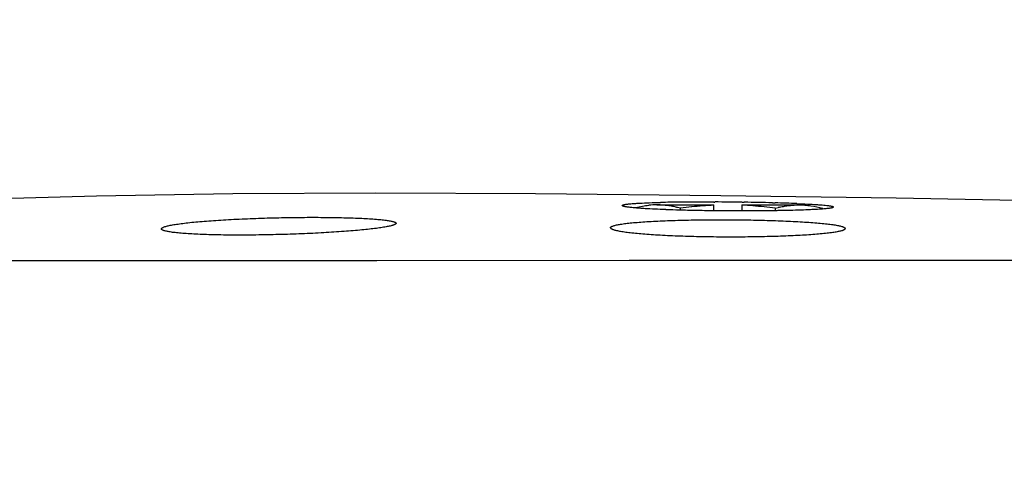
# Model space of a CAD drawing. Header units: millimetres. Extents: x 5828 to 6704, y 123 to 421.
# Tile 202 of 256: x 6556.694 to 6558.792, y 220.293 to 221.262. Entities that reach past the tile are written whole.
import ezdxf

# ---------------------------------------------------------------- set-up
doc = ezdxf.new("R2010")
doc.units = ezdxf.units.MM
for name, color, linetype in [('外形图', 7, 'Continuous'), ('尺寸标注', 7, 'Continuous'), ('运动范围', 7, 'Continuous')]:
    doc.layers.add(name, color=color, linetype=linetype)
doc.styles.add('微软雅黑', font='msyh.ttc', dxfattribs={"height": 1.5})
doc.dimstyles.new('尺寸标注_1_20比例', dxfattribs={"dimtxt": 1.5, "dimasz": 1.25, "dimexe": 0.5, "dimexo": 0.4, "dimgap": 0.5, "dimtad": 1, "dimdec": 1, "dimlfac": 20, "dimdsep": 46, "dimtxsty": '微软雅黑', "dimcen": 0.09, "dimadec": 0, "dimazin": 0, "dimtp": 0.01, "dimtm": 0.01, "dimtfac": 1, "dimtdec": 1, "dimtofl": 0, "dimtmove": 0, "dimatfit": 3, "dimfxl": 1, "dimtolj": 1, "dimarcsym": 0})

# ---------------------------------------------------------------- blocks, each defined once
blk = doc.blocks.new('*D1145')
at = {"layer": 'Defpoints', "color": 0}
for p in [(6564.9775, 227.1499), (6618.6004, 224.7716), (6488.2514, 214.3423), (6559.4529, 214.3423), (6635.7237, 214.3423)]:
    blk.add_point(p, dxfattribs=at)
at = {"layer": '尺寸标注', "color": 0, "lineweight": -2}
blk.add_arc((6559.4529, 214.3423), 13.9483, 15.13637, 174.86363, dxfattribs=at)
at = {"layer": '尺寸标注', "color": 0}
for points in [[(6572.7139, 217.9391), (6573.1206, 218.0298), (6573.1893, 216.7644)], [(6545.3524, 215.6004), (6545.7687, 215.5817), (6545.5045, 214.3423)]]:
    blk.add_solid(points, dxfattribs=at)
at = {"layer": '尺寸标注', "color": 0, "insert": (6557.2583, 229.4032), "char_height": 1.5, "attachment_point": 5, "rotation": 8.2904, "style": '微软雅黑'}
blk.add_mtext('\\A1;{\\fAlibaba PuHuiTi 3.0 55 Regular|b0|i0|c134|p18;-\\A1;170%%d}', dxfattribs=at)

msp = doc.modelspace()

# ---------------------------------------------------------------- linework, layer by layer
at = {"layer": '外形图', "linetype": 'ByBlock'}
for p, q in [((6558.1728, 220.8734), (6558.1753, 220.8734)), ((6558.233, 220.8729), (6558.2379, 220.8729)), ((6558.2976, 220.8717), (6558.3034, 220.8716)), ((6558.0513, 220.8673), (6558.1729, 220.8673)), ((6558.1018, 220.86), (6558.0955, 220.8617)), ((6558.1018, 220.8569), (6558.1018, 220.86)), ((6558.1729, 220.8555), (6558.1729, 220.8673)), ((6558.2329, 220.8673), (6558.3544, 220.8673)), ((6558.2329, 220.8673), (6558.2329, 220.8551)), ((6558.3039, 220.86), (6558.3102, 220.8616)), ((6558.3039, 220.86), (6558.3039, 220.8557)), ((6557.0335, 220.7481), (6556.6404, 220.7483)), ((6557.0582, 220.7481), (6557.0335, 220.7481)), ((6557.0611, 220.7481), (6557.0582, 220.7481)), ((6557.0722, 220.7481), (6557.0611, 220.7481)), ((6557.112, 220.7481), (6557.0722, 220.7481)), ((6557.1219, 220.748), (6557.112, 220.7481)), ((6557.127, 220.748), (6557.1219, 220.748)), ((6557.1333, 220.748), (6557.127, 220.748)), ((6557.3547, 220.748), (6557.1333, 220.748)), ((6557.3612, 220.748), (6557.3547, 220.748)), ((6557.3764, 220.748), (6557.3612, 220.748)), ((6557.4077, 220.748), (6557.3764, 220.748)), ((6557.4169, 220.748), (6557.4077, 220.748)), ((6557.4278, 220.748), (6557.4169, 220.748)), ((6557.4307, 220.748), (6557.4278, 220.748)), ((6557.4553, 220.7481), (6557.4307, 220.748)), ((6557.9925, 220.7484), (6557.4553, 220.7481)), ((6558.0005, 220.7484), (6557.9925, 220.7484)), ((6558.0175, 220.7484), (6558.0005, 220.7484)), ((6558.0275, 220.7484), (6558.0175, 220.7484)), ((6558.0509, 220.7484), (6558.0275, 220.7484)), ((6558.0716, 220.7484), (6558.0509, 220.7484)), ((6558.1015, 220.7484), (6558.0716, 220.7484)), ((6558.2029, 220.7484), (6558.1015, 220.7484)), ((6558.3041, 220.7485), (6558.2029, 220.7484)), ((6558.334, 220.7485), (6558.3041, 220.7485)), ((6558.3547, 220.7485), (6558.334, 220.7485)), ((6558.3781, 220.7485), (6558.3547, 220.7485)), ((6558.3881, 220.7485), (6558.3781, 220.7485)), ((6558.4051, 220.7485), (6558.3881, 220.7485)), ((6558.413, 220.7485), (6558.4051, 220.7485)), ((6558.9498, 220.7485), (6558.413, 220.7485))]:
    msp.add_line(p, q, dxfattribs=at)
for points in [[(6558.5611, 220.8814), (6558.1882, 220.8869), (6557.7931, 220.8908), (6557.4531, 220.892), (6557.1485, 220.8905), (6556.8577, 220.8861), (6556.5731, 220.8784), (6556.2884, 220.8667)], [(6559.7369, 220.8455), (6559.4576, 220.8581), (6559.1855, 220.8674), (6558.8922, 220.8749), (6558.5611, 220.8814)]]:
    msp.add_lwpolyline(points, dxfattribs=at)
for centre, radius, start, end in [((6558.1351, 217.5545), 3.3188, 90.5711, 91.3128), ((6558.1475, 216.5286), 4.3448, 90.4413, 90.599), ((6558.1539, 215.6097), 5.2637, 89.7945, 90.4343), ((6558.1523, 214.6778), 6.1957, 89.25407, 89.78794), ((6558.1605, 215.2346), 5.6388, 88.6063, 89.2136), ((6558.2152, 217.3965), 3.4762, 87.7757, 88.546), ((6558.0454, 221.3326), 0.4728, 264.3194, 264.9897), ((6558.0954, 221.9826), 1.1248, 266.2044, 266.4889), ((6558.0515, 220.6991), 0.1682, 90.058, 95.7727), ((6558.1841, 223.8423), 2.9867, 267.8244, 268.2127), ((6558.1996, 224.3203), 3.4649, 268.2034, 268.3606), ((6558.0318, 220.5952), 0.2739, 76.5601, 77.2347), ((6558.2126, 224.7802), 3.925, 268.3631, 268.8449), ((6558.2267, 219.9305), 0.9379, 96.1754, 97.649), ((6558.2131, 220.0556), 0.812, 94.487, 96.1767), ((6558.227, 225.4711), 4.6161, 268.8388, 269.3213), ((6558.2053, 220.1555), 0.7118, 92.6118, 94.4868), ((6558.2332, 225.9384), 5.0834, 269.3144, 270.0008), ((6558.2004, 220.1545), 0.7129, 85.5172, 87.3896), ((6558.2334, 225.7356), 4.8806, 269.9979, 270.4583), ((6558.1928, 220.0582), 0.8094, 83.8208, 85.5155), ((6558.2379, 225.1218), 4.2668, 270.4636, 270.9037), ((6558.1788, 219.9288), 0.9396, 82.3497, 83.8208), ((6558.2452, 224.6247), 3.7696, 270.9119, 271.056), ((6558.3738, 220.5954), 0.2737, 102.7653, 103.4427), ((6558.2529, 224.2105), 3.3553, 271.0546, 271.4036), ((6558.3243, 222.0306), 1.1742, 272.6785, 272.9566)]:
    msp.add_arc(centre, radius, start, end, dxfattribs=at)
for points, knots in [([(6557.9779, 220.8661), (6557.9779, 220.8662), (6557.9779, 220.8663), (6557.978, 220.8665), (6557.9782, 220.8667), (6557.9785, 220.8668), (6557.9788, 220.867), (6557.9794, 220.8673), (6557.9804, 220.8675), (6557.9817, 220.8679), (6557.9834, 220.8682), (6557.9853, 220.8685), (6557.9876, 220.8688), (6557.9901, 220.8691), (6557.994, 220.8695), (6557.9997, 220.87), (6558.0072, 220.8705), (6558.0126, 220.8708), (6558.0155, 220.871)], [0, 0, 0, 0, 0.004574, 0.009939, 0.016603, 0.024834, 0.03477, 0.046487, 0.075417, 0.111813, 0.15574, 0.207216, 0.266237, 0.332771, 0.406726, 0.57646, 0.774532, 1, 1, 1, 1]), ([(6558.0155, 220.871), (6558.0222, 220.8713), (6558.0367, 220.8719), (6558.0512, 220.8723), (6558.0591, 220.8725)], [0, 0, 0, 0, 0.459637, 1, 1, 1, 1]), ([(6558.3501, 220.8701), (6558.3576, 220.8698), (6558.3715, 220.8692), (6558.3854, 220.8684), (6558.3918, 220.868)], [0, 0, 0, 0, 0.540563, 1, 1, 1, 1]), ([(6558.3918, 220.868), (6558.3945, 220.8678), (6558.3997, 220.8674), (6558.407, 220.8669), (6558.4124, 220.8663), (6558.4161, 220.8659), (6558.4186, 220.8656), (6558.4207, 220.8653), (6558.4226, 220.8649), (6558.4242, 220.8646), (6558.4255, 220.8642), (6558.4264, 220.864), (6558.4269, 220.8637), (6558.4273, 220.8635), (6558.4275, 220.8634), (6558.4277, 220.8632), (6558.4278, 220.8631), (6558.4279, 220.8629), (6558.4279, 220.8629)], [0, 0, 0, 0, 0.225491, 0.423508, 0.593159, 0.667079, 0.733594, 0.79262, 0.844125, 0.888104, 0.924571, 0.953583, 0.96534, 0.975311, 0.983564, 0.990225, 0.995542, 1, 1, 1, 1]), ([(6557.9779, 220.8661), (6557.9779, 220.8661), (6557.9779, 220.866), (6557.9779, 220.8659), (6557.978, 220.8658), (6557.9783, 220.8656), (6557.9786, 220.8654), (6557.9792, 220.8651), (6557.98, 220.8649), (6557.9809, 220.8646), (6557.9819, 220.8644), (6557.9837, 220.864), (6557.9862, 220.8636), (6557.9898, 220.8631), (6557.994, 220.8625), (6557.997, 220.8622), (6557.9986, 220.8621)], [0, 0, 0, 0, 0.005964, 0.01253, 0.02015, 0.029118, 0.051711, 0.0811, 0.117589, 0.161318, 0.212354, 0.270724, 0.409481, 0.577533, 0.77459, 1, 1, 1, 1]), ([(6558.0041, 220.8616), (6558.0054, 220.8614), (6558.011, 220.861), (6558.0166, 220.8606), (6558.0209, 220.8603)], [0, 0, 0, 0, 0.228819, 1, 1, 1, 1]), ([(6558.0072, 220.8617), (6558.0117, 220.8628), (6558.0208, 220.8647), (6558.03, 220.866), (6558.0346, 220.8664)], [0, 0, 0, 0, 0.502215, 1, 1, 1, 1]), ([(6558.0265, 220.8599), (6558.0334, 220.8595), (6558.0481, 220.8587), (6558.0629, 220.8581), (6558.0707, 220.8578)], [0, 0, 0, 0, 0.46741, 1, 1, 1, 1]), ([(6558.0924, 220.8624), (6558.089, 220.8632), (6558.0822, 220.8646), (6558.0719, 220.8661), (6558.0616, 220.8671), (6558.0547, 220.8673), (6558.0513, 220.8673)], [0, 0, 0, 0, 0.252097, 0.5025, 0.751606, 1, 1, 1, 1]), ([(6558.3134, 220.8624), (6558.3168, 220.8632), (6558.3236, 220.8646), (6558.3338, 220.8661), (6558.3441, 220.8671), (6558.351, 220.8673), (6558.3544, 220.8673)], [0, 0, 0, 0, 0.252098, 0.5025, 0.751605, 1, 1, 1, 1]), ([(6558.3351, 220.8562), (6558.343, 220.8563), (6558.3577, 220.8568), (6558.3723, 220.8573), (6558.3792, 220.8577)], [0, 0, 0, 0, 0.532547, 1, 1, 1, 1]), ([(6558.3544, 220.8673), (6558.3586, 220.8673), (6558.3671, 220.867), (6558.3841, 220.865), (6558.3966, 220.8623), (6558.4049, 220.86)], [0, 0, 0, 0, 0.247784, 0.49662, 1, 1, 1, 1]), ([(6558.3849, 220.8579), (6558.3889, 220.8581), (6558.3964, 220.8586), (6558.4039, 220.8591), (6558.4073, 220.8594)], [0, 0, 0, 0, 0.541871, 1, 1, 1, 1]), ([(6558.4073, 220.8594), (6558.409, 220.8595), (6558.4122, 220.8598), (6558.4154, 220.8601), (6558.4169, 220.8603)], [0, 0, 0, 0, 0.537072, 1, 1, 1, 1]), ([(6558.4169, 220.8603), (6558.4177, 220.8604), (6558.4193, 220.8606), (6558.4215, 220.8609), (6558.4234, 220.8612), (6558.4248, 220.8615), (6558.4257, 220.8617), (6558.4263, 220.8619), (6558.4267, 220.862), (6558.4271, 220.8622), (6558.4274, 220.8624), (6558.4277, 220.8625), (6558.4278, 220.8627), (6558.4279, 220.8628), (6558.4279, 220.8629)], [0, 0, 0, 0, 0.224001, 0.419198, 0.585512, 0.722937, 0.780856, 0.831626, 0.875325, 0.912084, 0.942149, 0.965989, 0.984588, 1, 1, 1, 1]), ([(6556.9961, 220.8161), (6556.9961, 220.8162), (6556.9962, 220.8166), (6556.9964, 220.817), (6556.9968, 220.8175), (6556.9974, 220.818), (6556.9981, 220.8184), (6556.9989, 220.8189), (6556.9999, 220.8194), (6557.0014, 220.8201), (6557.0038, 220.8209), (6557.0071, 220.8219), (6557.0109, 220.8228), (6557.0153, 220.8238), (6557.0203, 220.8247), (6557.0258, 220.8256), (6557.0318, 220.8265), (6557.0408, 220.8278), (6557.0534, 220.8293), (6557.0698, 220.831), (6557.0879, 220.8325), (6557.1075, 220.834), (6557.1285, 220.8354), (6557.1585, 220.837), (6557.1978, 220.8387), (6557.246, 220.8401), (6557.2942, 220.8408), (6557.3336, 220.8408), (6557.3636, 220.8404), (6557.3846, 220.84), (6557.4043, 220.8394), (6557.4224, 220.8387), (6557.4388, 220.8378), (6557.4514, 220.8369), (6557.4605, 220.8362), (6557.4665, 220.8356), (6557.472, 220.8349), (6557.477, 220.8343), (6557.4814, 220.8336), (6557.4852, 220.8329), (6557.4885, 220.8321), (6557.4909, 220.8315), (6557.4924, 220.8309), (6557.4934, 220.8305), (6557.4942, 220.8301), (6557.4949, 220.8297), (6557.4955, 220.8293), (6557.4958, 220.8288), (6557.4961, 220.8284), (6557.4961, 220.8281), (6557.4961, 220.8279)], [0, 0, 0, 0, 0.00092, 0.001943, 0.003133, 0.004534, 0.006171, 0.008058, 0.010206, 0.01262, 0.018261, 0.025001, 0.032842, 0.041773, 0.051776, 0.062832, 0.07492, 0.088017, 0.117132, 0.149894, 0.185998, 0.225123, 0.266888, 0.310893, 0.403958, 0.500737, 0.597516, 0.690557, 0.734553, 0.776286, 0.81537, 0.851427, 0.884111, 0.913132, 0.926179, 0.938208, 0.949195, 0.959122, 0.967969, 0.97572, 0.982363, 0.987899, 0.990256, 0.992344, 0.994169, 0.99574, 0.997073, 0.998192, 0.999144, 1, 1, 1, 1]), ([(6557.4961, 220.8279), (6557.4961, 220.8272), (6557.4953, 220.8264), (6557.4942, 220.8258), (6557.4934, 220.8253), (6557.4924, 220.8249), (6557.4913, 220.8244), (6557.49, 220.824), (6557.4881, 220.8234), (6557.4852, 220.8226), (6557.4814, 220.8217), (6557.477, 220.8208), (6557.472, 220.8199), (6557.4665, 220.819), (6557.4605, 220.8181), (6557.4514, 220.8169), (6557.4389, 220.8154), (6557.4225, 220.8137), (6557.4044, 220.8121), (6557.3774, 220.81), (6557.3408, 220.8076), (6557.2945, 220.8054), (6557.2463, 220.8038), (6557.1981, 220.8029), (6557.1588, 220.8028), (6557.1287, 220.803), (6557.1077, 220.8034), (6557.088, 220.804), (6557.0699, 220.8047), (6557.0534, 220.8056), (6557.0409, 220.8066), (6557.0318, 220.8074), (6557.0258, 220.808), (6557.0203, 220.8087), (6557.0153, 220.8094), (6557.0109, 220.8102), (6557.0071, 220.8109), (6557.0038, 220.8117), (6557.0014, 220.8124), (6556.9999, 220.813), (6556.9989, 220.8134), (6556.9981, 220.8138), (6556.9974, 220.8143), (6556.9968, 220.8147), (6556.9964, 220.8151), (6556.9962, 220.8156), (6556.9961, 220.8159), (6556.9961, 220.8161)], [0, 0, 0, 0, 0.004161, 0.005754, 0.007602, 0.009717, 0.012102, 0.014762, 0.017699, 0.024408, 0.03223, 0.041149, 0.051145, 0.062198, 0.074287, 0.087388, 0.116507, 0.149272, 0.185383, 0.224514, 0.31029, 0.403357, 0.500151, 0.59696, 0.690056, 0.734078, 0.775843, 0.81496, 0.851042, 0.883754, 0.912801, 0.925861, 0.937903, 0.948904, 0.958846, 0.96771, 0.975479, 0.98214, 0.987693, 0.99006, 0.99216, 0.993999, 0.995588, 0.996944, 0.998095, 0.99909, 1, 1, 1, 1]), ([(6557.9529, 220.8186), (6557.9529, 220.8187), (6557.9529, 220.8191), (6557.9532, 220.8195), (6557.9535, 220.82), (6557.9541, 220.8204), (6557.9548, 220.8209), (6557.9556, 220.8214), (6557.9566, 220.8218), (6557.9581, 220.8224), (6557.9605, 220.8232), (6557.9638, 220.8241), (6557.9676, 220.8249), (6557.972, 220.8257), (6557.977, 220.8265), (6557.9847, 220.8276), (6557.9931, 220.8285), (6558.0021, 220.8294), (6558.0125, 220.8303), (6558.0265, 220.8313), (6558.0447, 220.8324), (6558.0643, 220.8333), (6558.0853, 220.8341), (6558.1154, 220.835), (6558.1547, 220.8356), (6558.2029, 220.8357), (6558.2511, 220.8352), (6558.2904, 220.8342), (6558.3205, 220.8331), (6558.3414, 220.8322), (6558.3611, 220.8311), (6558.3792, 220.8299), (6558.3956, 220.8286), (6558.4081, 220.8274), (6558.4172, 220.8264), (6558.4232, 220.8256), (6558.4287, 220.8249), (6558.4337, 220.8241), (6558.4381, 220.8232), (6558.442, 220.8224), (6558.4452, 220.8215), (6558.4476, 220.8207), (6558.4491, 220.8201), (6558.4501, 220.8196), (6558.451, 220.8192), (6558.4516, 220.8187), (6558.4522, 220.8183), (6558.4526, 220.8178), (6558.4528, 220.8174), (6558.4529, 220.8171), (6558.4529, 220.8169)], [0, 0, 0, 0, 0.000906, 0.001911, 0.003083, 0.004464, 0.00608, 0.007947, 0.010073, 0.012466, 0.018063, 0.024758, 0.032553, 0.04144, 0.051401, 0.062418, 0.087536, 0.10159, 0.116596, 0.149314, 0.185386, 0.224485, 0.266228, 0.310218, 0.403248, 0.499995, 0.596742, 0.68977, 0.733759, 0.775501, 0.814602, 0.850679, 0.883403, 0.91247, 0.925539, 0.937594, 0.948613, 0.958576, 0.967465, 0.975264, 0.981965, 0.98757, 0.989967, 0.992097, 0.993966, 0.995582, 0.996961, 0.998126, 0.999117, 1, 1, 1, 1]), ([(6557.9529, 220.8186), (6557.9529, 220.8184), (6557.9529, 220.8181), (6557.9532, 220.8177), (6557.9535, 220.8172), (6557.9541, 220.8168), (6557.9548, 220.8163), (6557.9556, 220.8159), (6557.9566, 220.8154), (6557.9582, 220.8148), (6557.9605, 220.814), (6557.9638, 220.8131), (6557.9676, 220.8123), (6557.972, 220.8114), (6557.977, 220.8106), (6557.9825, 220.8098), (6557.9885, 220.8089), (6557.9976, 220.8079), (6558.0101, 220.8066), (6558.0265, 220.8052), (6558.0446, 220.8039), (6558.0643, 220.8028), (6558.0852, 220.8018), (6558.1153, 220.8007), (6558.1546, 220.7997), (6558.2028, 220.7992), (6558.251, 220.7995), (6558.2904, 220.8002), (6558.3204, 220.8012), (6558.3414, 220.8021), (6558.3611, 220.8031), (6558.3792, 220.8043), (6558.3956, 220.8055), (6558.4081, 220.8067), (6558.4172, 220.8077), (6558.4232, 220.8085), (6558.4287, 220.8093), (6558.4337, 220.8101), (6558.4381, 220.8109), (6558.4419, 220.8117), (6558.4452, 220.8125), (6558.4476, 220.8132), (6558.4491, 220.8138), (6558.4501, 220.8143), (6558.4509, 220.8147), (6558.4516, 220.8151), (6558.4522, 220.8156), (6558.4526, 220.816), (6558.4528, 220.8164), (6558.4529, 220.8168), (6558.4529, 220.8169)], [0, 0, 0, 0, 0.000903, 0.001902, 0.003066, 0.00444, 0.00605, 0.007911, 0.010034, 0.012425, 0.018021, 0.024719, 0.032523, 0.041424, 0.051403, 0.062437, 0.074503, 0.087577, 0.116649, 0.149386, 0.185467, 0.224566, 0.266321, 0.310319, 0.403362, 0.500135, 0.59691, 0.68996, 0.733962, 0.775721, 0.814823, 0.850903, 0.883636, 0.9127, 0.925768, 0.937826, 0.94885, 0.958817, 0.967704, 0.975492, 0.982169, 0.987742, 0.990118, 0.992226, 0.99407, 0.995661, 0.997013, 0.998153, 0.999125, 1, 1, 1, 1])]:
    msp.add_open_spline(points, degree=3, knots=knots, dxfattribs=at)
at = {"layer": '运动范围'}
msp.add_arc((6559.4529, 214.3423), 60.06, 10, 350, dxfattribs=at)

# ---------------------------------------------------------------- dimensions: what is measured, and where the dimension line sits
at = {"layer": '尺寸标注'}
dim = msp.add_angular_dim_2l(base=(6564.9775, 227.1499), line1=((6635.7237, 214.3423), (6488.2514, 214.3423)), line2=((6559.4529, 214.3423), (6618.6004, 224.7716)), text='\\A1;{\\fAlibaba PuHuiTi 3.0 55 Regular|b0|i0|c134|p18;-<>}', dimstyle='尺寸标注_1_20比例', dxfattribs=at)
dim.commit()
dim.dimension.update_dxf_attribs({"geometry": '*D1145', "text_midpoint": (6557.4417, 228.1449), "dimtype": 162})

doc.saveas('drawing.dxf')
